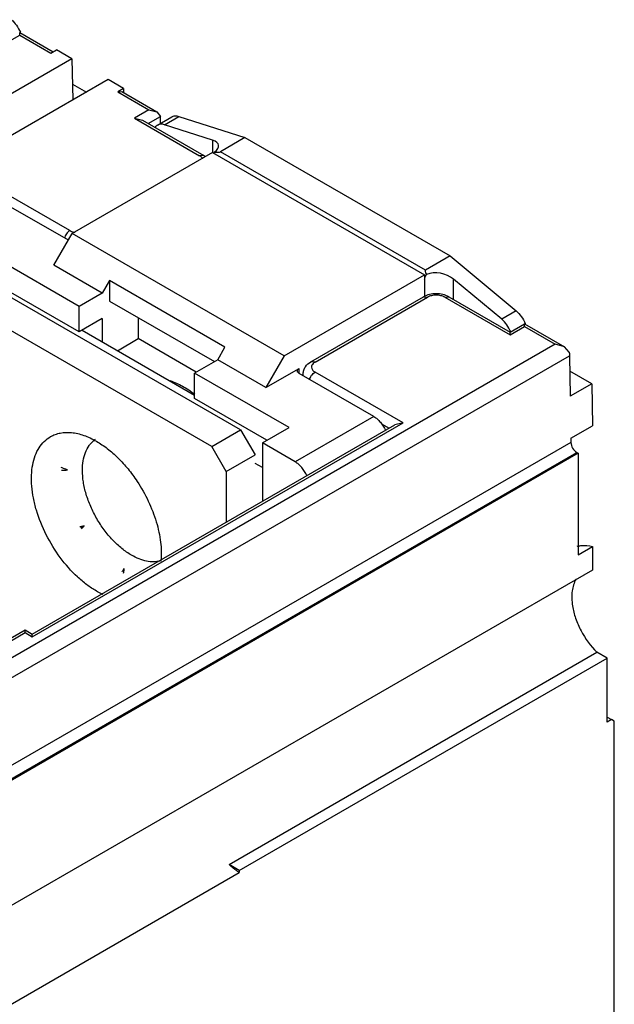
# Model space of a CAD drawing. Header units: millimetres. Extents: x 20 to 156, y 24 to 222.
# Tile 8 of 8: x 127 to 156, y 148 to 196. Entities that reach past the tile are written whole.
import ezdxf

# ---------------------------------------------------------------- set-up
doc = ezdxf.new("R2010")
doc.units = ezdxf.units.MM
doc.header["$LTSCALE"] = 15.957901
doc.layers.get('0').update_dxf_attribs({"linetype": 'CONTINUOUS'})

msp = doc.modelspace()

# ---------------------------------------------------------------- linework, layer by layer
at = {"color": 7}
for p, q in [((125.811, 195.24), (126.518, 195.648)), ((126.518, 195.648), (126.518, 195.783)), ((126.518, 195.783), (128.156, 194.838)), ((126.518, 195.648), (128.039, 194.77)), ((128.039, 194.77), (128.322, 194.933)), ((129.082, 194.495), (128.322, 194.933)), ((129.082, 194.495), (94.328, 174.429)), ((129.082, 194.495), (129.127, 192.479)), ((130.849, 193.474), (96.095, 173.409)), ((129.109, 193.254), (129.789, 192.862)), ((131.61, 193.035), (130.849, 193.474)), ((131.61, 193.035), (131.327, 192.872)), ((131.327, 192.872), (131.527, 192.892)), ((131.327, 192.872), (132.847, 191.994)), ((131.527, 192.892), (133.247, 191.898)), ((131.61, 193.035), (131.61, 192.844)), ((132.847, 191.994), (132.14, 191.586)), ((132.847, 191.994), (133.247, 191.898)), ((133.247, 191.898), (133.413, 191.667)), ((132.14, 191.586), (132.54, 191.49)), ((132.14, 191.586), (135.34, 189.739)), ((132.54, 191.49), (135.54, 189.758)), ((132.823, 191.327), (133.413, 191.667)), ((133.266, 191.242), (133.973, 191.65)), ((133.413, 191.326), (133.413, 191.667)), ((133.613, 191.261), (134.32, 191.67)), ((135.976, 190.502), (133.613, 191.261)), ((134.32, 191.67), (137.56, 190.629)), ((135.976, 190.502), (135.976, 189.894)), ((137.56, 190.629), (136.358, 189.935)), ((137.56, 190.629), (147.615, 184.823)), ((135.976, 189.894), (129.096, 185.922)), ((135.976, 189.894), (146.371, 183.893)), ((146.413, 184.129), (136.358, 189.935)), ((135.54, 189.758), (135.34, 189.739)), ((128.976, 186.064), (124.662, 188.555)), ((128.905, 185.591), (125.741, 187.418)), ((128.198, 184.366), (129.096, 185.922)), ((139.49, 179.92), (129.096, 185.922)), ((129.435, 182.345), (124.804, 185.019)), ((147.615, 184.823), (146.413, 184.129)), ((147.615, 184.823), (150.855, 182.124)), ((130.567, 182.998), (128.198, 184.366)), ((129.435, 181.096), (124.804, 183.77)), ((130.92, 183.611), (130.567, 182.998)), ((130.92, 183.611), (130.92, 182.607)), ((136.577, 180.345), (130.92, 183.611)), ((139.49, 179.92), (146.371, 183.893)), ((146.371, 183.893), (146.371, 182.833)), ((147.785, 182.689), (147.785, 183.684)), ((150.148, 181.715), (147.785, 183.684)), ((137.348, 176.291), (126.034, 182.823)), ((130.567, 182.998), (129.435, 182.345)), ((130.92, 182.607), (136.061, 179.639)), ((140.797, 179.634), (146.312, 182.818)), ((140.997, 179.614), (146.512, 182.798)), ((146.312, 182.818), (146.512, 182.798)), ((147.361, 182.798), (147.561, 182.818)), ((147.361, 182.798), (150.56, 180.951)), ((147.561, 182.818), (150.56, 181.086)), ((129.435, 181.096), (129.435, 182.345)), ((150.855, 182.124), (150.148, 181.715)), ((135.934, 175.475), (124.62, 182.006)), ((130.567, 181.749), (129.435, 181.096)), ((130.567, 181.749), (130.567, 180.606)), ((132.334, 181.79), (132.334, 180.769)), ((129.577, 181.178), (135.092, 177.993)), ((150.56, 181.086), (151.267, 181.495)), ((150.56, 180.951), (151.267, 181.359)), ((151.267, 181.359), (151.267, 181.495)), ((151.267, 181.495), (153.224, 180.365)), ((151.267, 181.359), (152.772, 180.491)), ((131.309, 180.177), (132.334, 180.769)), ((135.177, 179.128), (132.334, 180.769)), ((150.56, 180.951), (150.56, 181.086)), ((152.772, 180.491), (119.715, 161.405)), ((136.224, 179.733), (136.577, 180.345)), ((153.224, 180.365), (152.772, 180.491)), ((153.455, 180.096), (153.224, 180.365)), ((120.139, 160.679), (153.479, 179.928)), ((136.224, 179.733), (135.092, 179.079)), ((138.592, 178.365), (136.224, 179.733)), ((139.49, 179.92), (138.592, 178.365)), ((153.479, 179.928), (153.509, 177.942)), ((138.592, 178.365), (140.219, 179.304)), ((140.219, 179.059), (140.219, 179.304)), ((140.997, 179.614), (140.797, 179.634)), ((135.092, 177.83), (135.092, 179.079)), ((139.724, 176.405), (135.092, 179.079)), ((143.878, 176.946), (140.219, 179.059)), ((140.421, 178.942), (140.421, 179.043)), ((145.31, 176.634), (140.997, 179.124)), ((154.569, 178.555), (153.49, 179.178)), ((154.569, 178.555), (153.509, 177.942)), ((154.569, 178.555), (154.6, 176.496)), ((138.642, 175.781), (135.092, 177.83)), ((143.878, 176.946), (140.024, 174.721)), ((127.137, 166.142), (145.31, 176.634)), ((127.137, 166.277), (144.91, 176.538)), ((135.934, 175.475), (137.348, 176.291)), ((137.348, 176.291), (138.055, 175.066)), ((138.416, 175.65), (139.724, 176.405)), ((144.257, 176.589), (144.627, 176.375)), ((145.31, 176.634), (144.91, 176.538)), ((153.54, 175.883), (154.6, 176.496)), ((153.54, 175.883), (153.543, 175.675)), ((153.543, 175.675), (120.203, 156.423)), ((136.641, 174.25), (135.934, 175.475)), ((138.416, 175.65), (138.416, 172.789)), ((140.024, 174.721), (138.416, 175.65)), ((120.486, 155.939), (153.826, 175.187)), ((153.901, 175.144), (120.561, 155.895)), ((136.641, 174.25), (138.055, 175.066)), ((153.826, 175.187), (153.901, 175.144)), ((153.901, 175.144), (153.901, 170.165)), ((138.416, 174.442), (138.055, 174.65)), ((136.641, 174.25), (136.641, 171.764)), ((129.512, 171.485), (129.672, 171.577)), ((153.901, 170.165), (154.608, 170.574)), ((154.608, 170.574), (154.608, 169.413)), ((154.608, 169.413), (118.157, 148.369)), ((120.093, 162.618), (126.784, 166.482)), ((120.293, 162.599), (126.784, 166.346)), ((126.784, 166.346), (126.784, 166.482)), ((126.784, 166.482), (127.137, 166.277)), ((126.784, 166.346), (127.137, 166.142)), ((127.137, 166.142), (127.137, 166.277)), ((136.789, 154.971), (154.821, 165.381)), ((155.315, 165.095), (154.821, 165.381)), ((137.284, 154.685), (155.315, 165.095)), ((155.315, 161.957), (155.315, 165.095)), ((155.315, 162.202), (155.528, 162.08)), ((155.528, 162.08), (155.315, 161.957)), ((155.669, 161.998), (155.528, 162.08)), ((155.669, 136.442), (155.669, 161.998)), ((118.864, 143.937), (137.286, 154.572)), ((137.284, 154.685), (136.789, 154.971))]:
    msp.add_line(p, q, dxfattribs=at)
for centre, radius, start, end in [((125.036, 195.165), 1.64, 21.4123, 22.6036), ((149.785, 180.876), 1.64, 21.4123, 22.6036), ((130.873, 174.872), 1.147, 124.5896, 128.1096), ((139.132, 154.65), 1.848, 178.9286, 182.4133)]:
    msp.add_arc(centre, radius, start, end, dxfattribs=at)
for centre, major_axis, ratio, start_param, end_param in [((135.269, 190.094), (0.998, 0.159), 0.440352, 5.554852, 6.998435), ((135.401, 190.242), (0.979, -0.283), 0.175725, -0.782618, -0.167444), ((147.37, 183.332), (0.969, -0.787), 0.18369, 3.071438, 3.686612), ((147.078, 183.276), (0.986, -0.244), 0.683704, 0.952841, 2.396425)]:
    msp.add_ellipse(centre, major_axis=major_axis, ratio=ratio, start_param=start_param, end_param=end_param, dxfattribs=at)
for points, knots in [([(126.106, 196.412), (126.202, 196.332), (126.374, 196.14), (126.5, 195.916), (126.55, 195.795)], [0, 0, 0, 0, 0.488655, 1, 1, 1, 1]), ([(133.613, 191.261), (133.582, 191.271), (133.52, 191.286), (133.428, 191.291), (133.342, 191.278), (133.29, 191.256), (133.266, 191.242)], [0, 0, 0, 0, 0.275874, 0.531058, 0.769945, 1, 1, 1, 1]), ([(133.973, 191.65), (133.997, 191.664), (134.049, 191.686), (134.135, 191.7), (134.227, 191.695), (134.289, 191.68), (134.32, 191.67)], [0, 0, 0, 0, 0.230055, 0.468942, 0.724126, 1, 1, 1, 1]), ([(133.266, 191.242), (133.245, 191.229), (133.203, 191.199), (133.17, 191.16), (133.155, 191.139)], [0, 0, 0, 0, 0.492065, 1, 1, 1, 1]), ([(136.06, 189.92), (136.057, 189.916), (136.046, 189.897), (136.036, 189.878), (136.029, 189.863)], [0, 0, 0, 0, 0.247234, 1, 1, 1, 1]), ([(135.433, 189.669), (135.426, 189.675), (135.398, 189.701), (135.365, 189.724), (135.34, 189.739)], [0, 0, 0, 0, 0.237808, 1, 1, 1, 1]), ([(135.489, 189.596), (135.485, 189.602), (135.47, 189.629), (135.45, 189.652), (135.433, 189.669)], [0, 0, 0, 0, 0.238391, 1, 1, 1, 1]), ([(128.976, 186.064), (128.91, 186.027), (128.797, 185.911), (128.728, 185.768), (128.708, 185.689)], [0, 0, 0, 0, 0.482998, 1, 1, 1, 1]), ([(128.976, 186.064), (128.985, 186.059), (129.026, 186.037), (129.068, 186.02), (129.101, 186.009)], [0, 0, 0, 0, 0.238502, 1, 1, 1, 1]), ([(129.101, 186.009), (129.111, 186.006), (129.151, 185.993), (129.192, 185.984), (129.223, 185.978)], [0, 0, 0, 0, 0.244327, 1, 1, 1, 1]), ([(146.371, 183.664), (146.371, 183.692), (146.379, 183.751), (146.4, 183.807), (146.414, 183.835)], [0, 0, 0, 0, 0.475891, 1, 1, 1, 1]), ([(147.561, 182.818), (147.375, 182.925), (146.936, 183.021), (146.498, 182.925), (146.312, 182.818)], [0, 0, 0, 0, 0.500033, 1, 1, 1, 1]), ([(147.361, 182.798), (147.3, 182.833), (147.16, 182.884), (146.936, 182.908), (146.712, 182.884), (146.572, 182.833), (146.512, 182.798)], [0, 0, 0, 0, 0.237244, 0.500002, 0.762759, 1, 1, 1, 1]), ([(150.855, 182.124), (150.95, 182.044), (151.123, 181.852), (151.249, 181.627), (151.299, 181.507)], [0, 0, 0, 0, 0.488655, 1, 1, 1, 1]), ([(150.592, 181.098), (150.542, 181.219), (150.416, 181.444), (150.243, 181.636), (150.148, 181.715)], [0, 0, 0, 0, 0.511345, 1, 1, 1, 1]), ([(153.455, 180.096), (153.459, 180.082), (153.472, 180.027), (153.478, 179.97), (153.479, 179.928)], [0, 0, 0, 0, 0.261856, 1, 1, 1, 1]), ([(140.131, 179.181), (140.131, 179.193), (140.135, 179.217), (140.153, 179.25), (140.182, 179.28), (140.206, 179.296), (140.219, 179.304)], [0, 0, 0, 0, 0.217744, 0.450881, 0.710458, 1, 1, 1, 1]), ([(140.421, 179.043), (140.421, 179.104), (140.44, 179.226), (140.547, 179.448), (140.691, 179.573), (140.797, 179.634)], [0, 0, 0, 0, 0.250758, 0.500015, 1, 1, 1, 1]), ([(140.903, 179.544), (140.878, 179.52), (140.837, 179.467), (140.821, 179.4), (140.821, 179.369)], [0, 0, 0, 0, 0.528967, 1, 1, 1, 1]), ([(140.821, 179.369), (140.821, 179.322), (140.862, 179.218), (140.947, 179.153), (140.997, 179.124)], [0, 0, 0, 0, 0.449205, 1, 1, 1, 1]), ([(140.997, 179.614), (140.988, 179.609), (140.955, 179.589), (140.924, 179.564), (140.903, 179.544)], [0, 0, 0, 0, 0.262503, 1, 1, 1, 1]), ([(133.894, 178.716), (134.103, 178.64), (134.523, 178.443), (134.908, 178.187), (135.098, 178.043)], [0, 0, 0, 0, 0.481694, 1, 1, 1, 1]), ([(140.219, 179.059), (140.206, 179.067), (140.182, 179.083), (140.153, 179.113), (140.135, 179.146), (140.131, 179.17), (140.131, 179.181)], [0, 0, 0, 0, 0.289542, 0.54912, 0.782257, 1, 1, 1, 1]), ([(140.729, 178.749), (140.749, 178.828), (140.818, 178.971), (140.931, 179.087), (140.997, 179.124)], [0, 0, 0, 0, 0.517002, 1, 1, 1, 1]), ([(143.878, 176.946), (143.937, 176.912), (144.053, 176.827), (144.264, 176.613), (144.389, 176.414), (144.454, 176.271)], [0, 0, 0, 0, 0.227974, 0.476441, 1, 1, 1, 1]), ([(130.277, 168.387), (130.115, 168.481), (129.794, 168.695), (129.175, 169.217), (128.469, 170.019), (127.789, 171.126), (127.383, 172.13), (127.182, 172.938), (127.1, 173.516), (127.086, 174.064), (127.141, 174.569), (127.263, 175.022), (127.453, 175.414), (127.706, 175.734), (127.916, 175.895), (128.027, 175.959)], [0, 0, 0, 0, 0.06241, 0.128803, 0.2703, 0.41736, 0.561615, 0.630253, 0.695378, 0.756361, 0.812832, 0.864763, 0.912566, 0.957167, 1, 1, 1, 1]), ([(128.027, 175.959), (128.101, 176.001), (128.257, 176.075), (128.601, 176.17), (129.083, 176.183), (129.686, 176.037), (130.079, 175.85), (130.277, 175.736)], [0, 0, 0, 0, 0.10816, 0.21836, 0.451363, 0.71042, 1, 1, 1, 1]), ([(129.594, 174.309), (129.594, 174.464), (129.616, 174.761), (129.723, 175.173), (129.875, 175.468), (130.031, 175.659), (130.119, 175.739), (130.165, 175.775)], [0, 0, 0, 0, 0.286573, 0.546081, 0.781322, 0.89217, 1, 1, 1, 1]), ([(130.277, 175.736), (130.464, 175.628), (130.835, 175.374), (131.355, 174.915), (131.843, 174.375), (132.137, 173.976), (132.276, 173.766)], [0, 0, 0, 0, 0.229398, 0.475118, 0.733456, 1, 1, 1, 1]), ([(153.543, 175.675), (153.544, 175.578), (153.61, 175.388), (153.742, 175.236), (153.826, 175.187)], [0, 0, 0, 0, 0.500566, 1, 1, 1, 1]), ([(128.855, 174.328), (128.829, 174.338), (128.726, 174.378), (128.624, 174.421), (128.548, 174.454)], [0, 0, 0, 0, 0.251018, 1, 1, 1, 1]), ([(140.6, 174.046), (140.535, 174.189), (140.41, 174.388), (140.2, 174.602), (140.083, 174.687), (140.024, 174.721)], [0, 0, 0, 0, 0.523559, 0.772026, 1, 1, 1, 1]), ([(128.569, 174.314), (128.593, 174.313), (128.688, 174.313), (128.783, 174.319), (128.855, 174.328)], [0, 0, 0, 0, 0.246811, 1, 1, 1, 1]), ([(131.999, 170.145), (131.834, 170.24), (131.509, 170.468), (131.062, 170.886), (130.649, 171.381), (130.288, 171.933), (129.99, 172.522), (129.768, 173.127), (129.629, 173.723), (129.594, 174.119), (129.594, 174.309)], [0, 0, 0, 0, 0.114157, 0.237324, 0.366975, 0.499999, 0.633023, 0.762674, 0.885842, 1, 1, 1, 1]), ([(132.276, 173.766), (132.481, 173.456), (132.843, 172.814), (133.234, 171.807), (133.451, 170.816), (133.471, 170.163), (133.442, 169.858)], [0, 0, 0, 0, 0.268984, 0.531704, 0.77799, 1, 1, 1, 1]), ([(129.672, 171.577), (129.655, 171.574), (129.589, 171.56), (129.522, 171.545), (129.473, 171.532)], [0, 0, 0, 0, 0.254282, 1, 1, 1, 1]), ([(129.542, 171.437), (129.553, 171.449), (129.597, 171.495), (129.64, 171.542), (129.672, 171.577)], [0, 0, 0, 0, 0.245724, 1, 1, 1, 1]), ([(153.852, 170.589), (153.911, 170.602), (154.162, 170.639), (154.42, 170.616), (154.608, 170.574)], [0, 0, 0, 0, 0.237229, 1, 1, 1, 1]), ([(133.406, 169.858), (133.302, 169.831), (133.077, 169.804), (132.725, 169.843), (132.358, 169.957), (132.119, 170.075), (131.999, 170.145)], [0, 0, 0, 0, 0.219875, 0.457256, 0.71677, 1, 1, 1, 1]), ([(131.645, 169.494), (131.635, 169.481), (131.595, 169.427), (131.558, 169.371), (131.532, 169.328)], [0, 0, 0, 0, 0.251898, 1, 1, 1, 1]), ([(131.613, 169.264), (131.615, 169.283), (131.625, 169.36), (131.636, 169.437), (131.645, 169.494)], [0, 0, 0, 0, 0.249317, 1, 1, 1, 1]), ([(153.794, 168.967), (153.688, 168.794), (153.558, 168.351), (153.581, 167.899), (153.62, 167.658)], [0, 0, 0, 0, 0.453201, 1, 1, 1, 1]), ([(130.604, 168.218), (130.576, 168.231), (130.465, 168.283), (130.357, 168.341), (130.277, 168.387)], [0, 0, 0, 0, 0.245139, 1, 1, 1, 1]), ([(153.62, 167.658), (153.653, 167.451), (153.762, 167.032), (154.111, 166.234), (154.506, 165.688), (154.821, 165.381)], [0, 0, 0, 0, 0.240579, 0.495077, 1, 1, 1, 1]), ([(137.286, 154.572), (137.243, 154.6), (137.067, 154.719), (136.904, 154.857), (136.789, 154.971)], [0, 0, 0, 0, 0.240056, 1, 1, 1, 1])]:
    msp.add_open_spline(points, degree=3, knots=knots, dxfattribs=at)
for points in [[(135.54, 189.758), (135.571, 189.74), (135.602, 189.72), (135.631, 189.698)], [(146.414, 183.835), (146.428, 183.862), (146.446, 183.889), (146.466, 183.912)]]:
    msp.add_open_spline(points, degree=3, dxfattribs=at)

doc.saveas('drawing.dxf')
